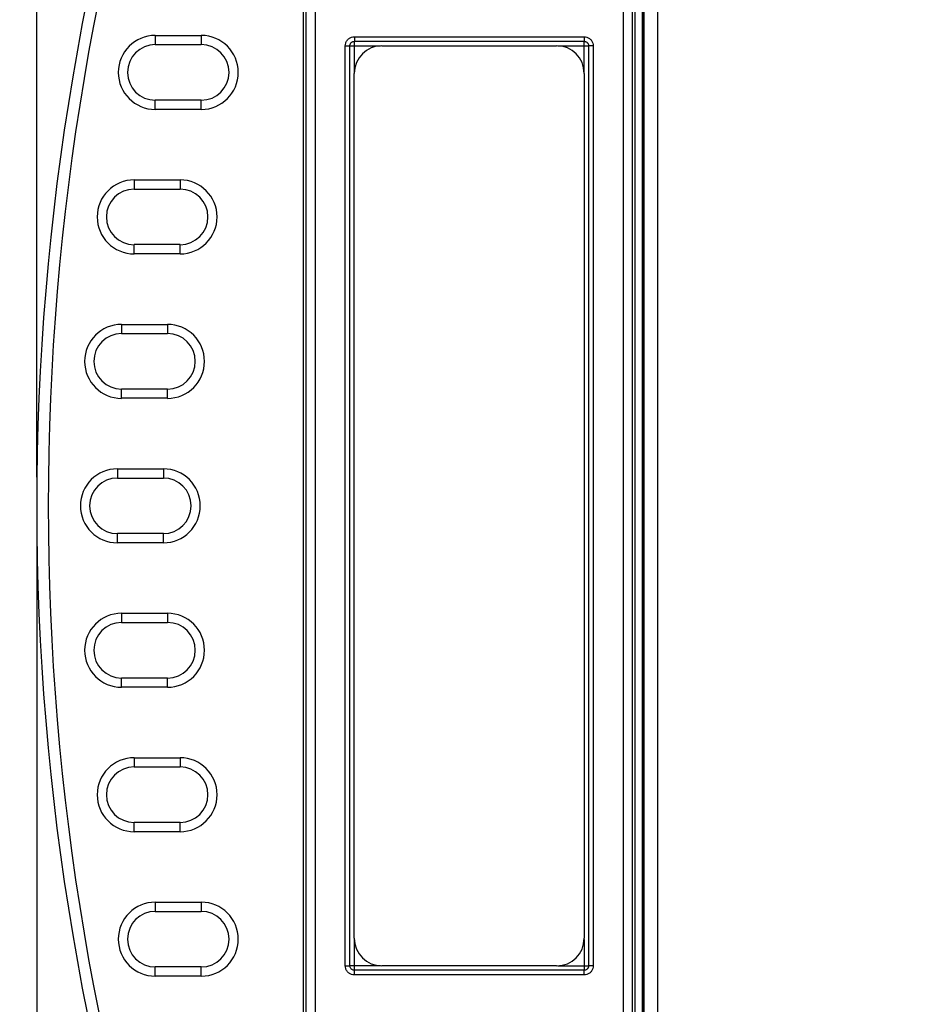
# Model space of a CAD drawing. Header units: inches. Extents: x 0 to 22, y 0 to 17.
# Tile 21 of 28: x 10.9 to 12.9, y 10.1 to 12.2. Entities that reach past the tile are written whole.
import ezdxf

# ---------------------------------------------------------------- set-up
doc = ezdxf.new("R2010")
doc.units = ezdxf.units.IN
doc.header["$LTSCALE"] = 1.21
doc.header["$MEASUREMENT"] = 0
doc.layers.get('0').update_dxf_attribs({"linetype": 'CONTINUOUS'})
doc.layers.add('DIMENSIONS', color=7, linetype='CONTINUOUS')
doc.styles.get("Standard").update_dxf_attribs({"font": 'txt', "width": 0.8})
doc.dimstyles.new('DIMSTYLE_1', dxfattribs={"dimtxt": 0.125, "dimasz": 0.18, "dimexe": 0.18, "dimexo": 0.0625, "dimgap": 0.09, "dimtad": 0, "dimtih": 1, "dimtoh": 1, "dimdec": 3, "dimzin": 4, "dimdsep": 46, "dimtxsty": 'STANDARD', "dimblk": '_FILLED', "dimblk1": '_FILLED', "dimblk2": '_FILLED', "dimcen": 0.09, "dimadec": 0, "dimazin": 0, "dimtp": 0.001, "dimtm": 0.001, "dimtfac": 1, "dimtdec": 3, "dimtofl": 0, "dimtmove": 0, "dimatfit": 3, "dimldrblk": '_FILLED', "dimfxl": 1, "dimtolj": 1, "dimtzin": 4, "dimarcsym": 0})

# ---------------------------------------------------------------- blocks, each defined once
blk = doc.blocks.new('_FILLED')
at = {"color": 0, "linetype": 'BYBLOCK'}
blk.add_solid([(0, 0), (-1, 0.174), (-1, -0.174)], dxfattribs=at)
blk = doc.blocks.new('*D0')
at = {"layer": 'DIMENSIONS', "color": 2, "linetype": 'CONTINUOUS'}
for p, q in [((10.9858, 11.0823), (10.9858, 7.3688)), ((12.0821, 9.058), (12.0821, 7.3688)), ((10.9858, 7.4938), (10.6082, 7.4938)), ((12.0821, 7.4938), (12.4421, 7.4938))]:
    blk.add_line(p, q, dxfattribs=at)
at = {"layer": 'DIMENSIONS', "color": 2, "linetype": 'CONTINUOUS', "xscale": 0.18, "yscale": 0.18, "zscale": 0.18}
blk.add_blockref('_FILLED', (10.9858, 7.4938), dxfattribs=at)
at = {"layer": 'DIMENSIONS', "color": 2, "linetype": 'CONTINUOUS', "xscale": 0.18, "yscale": 0.18, "zscale": 0.18, "rotation": 180}
blk.add_blockref('_FILLED', (12.0821, 7.4938), dxfattribs=at)
at = {"layer": 'DIMENSIONS', "color": 2, "linetype": 'CONTINUOUS', "width": 0.8}
for s, p in [('1.096', (9.2207, 7.4313)), ('[', (9.8457, 7.4313)), ('27.85', (9.9457, 7.4313)), (']', (10.4457, 7.4313))]:
    blk.add_text(s, height=0.125, dxfattribs=at).set_placement(p)
blk = doc.blocks.new('*D3')
at = {"layer": 'DIMENSIONS', "color": 2, "linetype": 'CONTINUOUS'}
for p, q in [((12.0286, 13.1668), (10.1108, 13.1668)), ((10.2358, 13.1668), (10.2358, 11.0606)), ((10.2358, 9.1205), (10.2358, 10.8106)), ((12.0196, 9.1205), (10.1108, 9.1205))]:
    blk.add_line(p, q, dxfattribs=at)
at = {"layer": 'DIMENSIONS', "color": 2, "linetype": 'CONTINUOUS', "xscale": 0.18, "yscale": 0.18, "zscale": 0.18}
for p, rotation in [((10.2358, 13.1668), 90), ((10.2358, 9.1205), 270)]:
    blk.add_blockref('_FILLED', p, dxfattribs=dict(at, rotation=rotation))
at = {"layer": 'DIMENSIONS', "color": 2, "linetype": 'CONTINUOUS', "width": 0.8}
for s, p in [('[', (10.1483, 10.8731)), (']', (10.8483, 10.8731)), ('4.046', (9.5233, 10.8731)), ('102.78', (10.2483, 10.8731))]:
    blk.add_text(s, height=0.125, dxfattribs=at).set_placement(p)
blk = doc.blocks.new('*D5')
at = {"layer": 'DIMENSIONS', "color": 2, "linetype": 'CONTINUOUS'}
for p, q in [((10.9858, 11.2073), (10.9858, 15.1358)), ((16.5225, 13.4148), (16.5225, 15.1358)), ((10.9858, 15.0108), (12.941, 15.0108)), ((16.5225, 15.0108), (14.491, 15.0108))]:
    blk.add_line(p, q, dxfattribs=at)
at = {"layer": 'DIMENSIONS', "color": 2, "linetype": 'CONTINUOUS', "xscale": 0.18, "yscale": 0.18, "zscale": 0.18, "rotation": 180}
blk.add_blockref('_FILLED', (10.9858, 15.0108), dxfattribs=at)
at = {"layer": 'DIMENSIONS', "color": 2, "linetype": 'CONTINUOUS', "xscale": 0.18, "yscale": 0.18, "zscale": 0.18}
blk.add_blockref('_FILLED', (16.5225, 15.0108), dxfattribs=at)
at = {"layer": 'DIMENSIONS', "color": 2, "linetype": 'CONTINUOUS', "width": 0.8}
for s, p in [('5.537', (13.0035, 14.9483)), ('[', (13.6285, 14.9483)), ('140.63', (13.7285, 14.9483)), (']', (14.3285, 14.9483))]:
    blk.add_text(s, height=0.125, dxfattribs=at).set_placement(p)

msp = doc.modelspace()

# ---------------------------------------------------------------- linework, layer by layer
at = {"color": 7, "linetype": 'CONTINUOUS'}
for p, q in [((12.336, 13.1993), (12.336, 9.0903)), ((12.306, 13.1643), (12.306, 9.1253)), ((12.3044, 13.1553), (12.3044, 9.1343)), ((12.3044, 13.1547), (12.3044, 9.1349)), ((12.3035, 9.2093), (12.3035, 13.0803)), ((11.5711, 12.6878), (11.5711, 9.6018)), ((11.5911, 12.6878), (11.5911, 9.6018)), ((12.2618, 9.6018), (12.2618, 12.6878)), ((12.2818, 9.6018), (12.2818, 12.6878)), ((11.566, 9.8211), (11.566, 12.4685)), ((11.566, 9.8211), (11.566, 12.4685)), ((12.287, 12.4685), (12.287, 9.8211)), ((12.287, 12.4685), (12.287, 9.8211)), ((11.2437, 12.1672), (11.2437, 12.1472)), ((11.2437, 12.1672), (11.3437, 12.1672)), ((11.3437, 12.1672), (11.3437, 12.1472)), ((11.6768, 12.1645), (11.6768, 12.1545)), ((11.6768, 12.1645), (12.1761, 12.1645)), ((12.1761, 12.1645), (12.1761, 12.1545)), ((11.2437, 12.1472), (11.3437, 12.1472)), ((11.6568, 10.1451), (11.6568, 12.1445)), ((11.6568, 12.1445), (11.6668, 12.1445)), ((11.6668, 10.1451), (11.6668, 12.1445)), ((11.6668, 10.1452), (11.6668, 12.1445)), ((11.6668, 12.1445), (11.6668, 12.1445)), ((11.6668, 12.1445), (11.7338, 12.1445)), ((11.6768, 12.1545), (11.6768, 12.1544)), ((11.6768, 12.1545), (12.1761, 12.1545)), ((11.6768, 12.0875), (11.6768, 12.1544)), ((11.6768, 12.1544), (12.1761, 12.1544)), ((11.7365, 12.1448), (12.1165, 12.1448)), ((12.1192, 12.1445), (12.1861, 12.1445)), ((12.1761, 12.1545), (12.1761, 12.1544)), ((12.1761, 12.0875), (12.1761, 12.1544)), ((12.1861, 12.1445), (12.1861, 12.1445)), ((12.1861, 12.1445), (12.1861, 10.1452)), ((12.1861, 12.1445), (12.1861, 10.1451)), ((12.1961, 12.1445), (12.1861, 12.1445)), ((12.1961, 12.1445), (12.1961, 10.1451)), ((11.6765, 10.2048), (11.6765, 12.0848)), ((12.1765, 12.0848), (12.1765, 10.2048)), ((11.2437, 12.0065), (11.2437, 12.0265)), ((11.3437, 12.0265), (11.2437, 12.0265)), ((11.3437, 12.0065), (11.3437, 12.0265)), ((11.3437, 12.0065), (11.2437, 12.0065)), ((11.1977, 11.8532), (11.1977, 11.8332)), ((11.1977, 11.8532), (11.2977, 11.8532)), ((11.2977, 11.8532), (11.2977, 11.8332)), ((11.1977, 11.8332), (11.2977, 11.8332)), ((11.1977, 11.6925), (11.1977, 11.7125)), ((11.2977, 11.7125), (11.1977, 11.7125)), ((11.2977, 11.6925), (11.2977, 11.7125)), ((11.2977, 11.6925), (11.1977, 11.6925)), ((11.1703, 11.5392), (11.1703, 11.5192)), ((11.1703, 11.5392), (11.2703, 11.5392)), ((11.2703, 11.5392), (11.2703, 11.5192)), ((11.1703, 11.5192), (11.2703, 11.5192)), ((11.1703, 11.3785), (11.1703, 11.3985)), ((11.2703, 11.3985), (11.1703, 11.3985)), ((11.2703, 11.3785), (11.2703, 11.3985)), ((11.2703, 11.3785), (11.1703, 11.3785)), ((11.1612, 11.2252), (11.1612, 11.2052)), ((11.1612, 11.2252), (11.2612, 11.2252)), ((11.2612, 11.2252), (11.2612, 11.2052)), ((11.1612, 11.2052), (11.2612, 11.2052)), ((11.1612, 11.0645), (11.1612, 11.0845)), ((11.2612, 11.0845), (11.1612, 11.0845)), ((11.2612, 11.0645), (11.2612, 11.0845)), ((11.2612, 11.0645), (11.1612, 11.0645)), ((11.1703, 10.9112), (11.1703, 10.8912)), ((11.1703, 10.9112), (11.2703, 10.9112)), ((11.2703, 10.9112), (11.2703, 10.8912)), ((11.1703, 10.8912), (11.2703, 10.8912)), ((11.1703, 10.7505), (11.1703, 10.7705)), ((11.2703, 10.7705), (11.1703, 10.7705)), ((11.2703, 10.7505), (11.2703, 10.7705)), ((11.2703, 10.7505), (11.1703, 10.7505)), ((11.1977, 10.5972), (11.1977, 10.5772)), ((11.1977, 10.5972), (11.2977, 10.5972)), ((11.2977, 10.5972), (11.2977, 10.5772)), ((11.1977, 10.5772), (11.2977, 10.5772)), ((11.1977, 10.4365), (11.1977, 10.4565)), ((11.2977, 10.4565), (11.1977, 10.4565)), ((11.2977, 10.4365), (11.2977, 10.4565)), ((11.2977, 10.4365), (11.1977, 10.4365)), ((11.2437, 10.2832), (11.2437, 10.2632)), ((11.2437, 10.2832), (11.3437, 10.2832)), ((11.3437, 10.2832), (11.3437, 10.2632)), ((11.2437, 10.2632), (11.3437, 10.2632)), ((11.6768, 10.1352), (11.6768, 10.2021)), ((12.1761, 10.2021), (12.1761, 10.1352)), ((11.6568, 10.1451), (11.6668, 10.1451)), ((11.7338, 10.1452), (11.6668, 10.1452)), ((11.6668, 10.1451), (11.6668, 10.1452)), ((12.1165, 10.1448), (11.7365, 10.1448)), ((12.1192, 10.1452), (12.1861, 10.1452)), ((12.1861, 10.1451), (12.1861, 10.1452)), ((12.1961, 10.1451), (12.1861, 10.1451)), ((11.2437, 10.1225), (11.2437, 10.1425)), ((11.3437, 10.1425), (11.2437, 10.1425)), ((11.3437, 10.1225), (11.3437, 10.1425)), ((12.1761, 10.1352), (11.6768, 10.1352)), ((11.6768, 10.1351), (11.6768, 10.1352)), ((11.6768, 10.1251), (11.6768, 10.1351)), ((12.1761, 10.1351), (11.6768, 10.1351)), ((12.1761, 10.1251), (11.6768, 10.1251)), ((12.1761, 10.1351), (12.1761, 10.1352)), ((12.1761, 10.1251), (12.1761, 10.1351)), ((11.3437, 10.1225), (11.2437, 10.1225))]:
    msp.add_line(p, q, dxfattribs=at)
for centre, radius, start, end in [((16.5812, 11.1448), 5.5954, 160.7415, 199.2585), ((16.5812, 11.1448), 5.5704, 160.7415, 199.2585), ((11.2437, 12.0868), 0.0804, 90, 270), ((11.3437, 12.0868), 0.0804, 270, 90), ((11.2437, 12.0868), 0.0604, 90, 270), ((11.3437, 12.0868), 0.0604, 270, 90), ((11.7365, 12.0848), 0.06, 90, 180), ((12.1165, 12.0848), 0.06, 0, 90), ((11.1977, 11.7728), 0.0804, 90, 270), ((11.2977, 11.7728), 0.0804, 270, 90), ((11.1977, 11.7728), 0.0604, 90, 270), ((11.2977, 11.7728), 0.0604, 270, 90), ((11.1703, 11.4588), 0.0804, 90, 270), ((11.2703, 11.4588), 0.0804, 270, 90), ((11.1703, 11.4588), 0.0604, 90, 270), ((11.2703, 11.4588), 0.0604, 270, 90), ((11.1612, 11.1448), 0.0804, 90, 270), ((11.2612, 11.1448), 0.0804, 270, 90), ((11.1612, 11.1448), 0.0604, 90, 270), ((11.2612, 11.1448), 0.0604, 270, 90), ((11.1703, 10.8308), 0.0804, 90, 270), ((11.2703, 10.8308), 0.0804, 270, 90), ((11.1703, 10.8308), 0.0604, 90, 270), ((11.2703, 10.8308), 0.0604, 270, 90), ((11.1977, 10.5168), 0.0804, 90, 270), ((11.2977, 10.5168), 0.0804, 270, 90), ((11.1977, 10.5168), 0.0604, 90, 270), ((11.2977, 10.5168), 0.0604, 270, 90), ((11.2437, 10.2028), 0.0804, 90, 270), ((11.3437, 10.2028), 0.0804, 270, 90), ((11.2437, 10.2028), 0.0604, 90, 270), ((11.3437, 10.2028), 0.0604, 270, 90), ((11.7365, 10.2048), 0.06, 180, 270), ((12.1165, 10.2048), 0.06, 270, 360)]:
    msp.add_arc(centre, radius, start, end, dxfattribs=at)
for points, knots in [([(11.6568, 12.1445), (11.6568, 12.1466), (11.6575, 12.1508), (11.6604, 12.1564), (11.6649, 12.1609), (11.6705, 12.1638), (11.6747, 12.1645), (11.6768, 12.1645)], [0, 0, 0, 0, 0.200477, 0.400176, 0.60013, 0.800919, 1, 1, 1, 1]), ([(12.1761, 12.1645), (12.1782, 12.1645), (12.1824, 12.1638), (12.1881, 12.1609), (12.1926, 12.1564), (12.1955, 12.1507), (12.1961, 12.1465), (12.1961, 12.1445)], [0, 0, 0, 0, 0.200477, 0.400176, 0.60013, 0.800919, 1, 1, 1, 1]), ([(11.6668, 12.1445), (11.6668, 12.1455), (11.6671, 12.1476), (11.6686, 12.1505), (11.6708, 12.1527), (11.6737, 12.1541), (11.6758, 12.1545), (11.6768, 12.1545)], [0, 0, 0, 0, 0.200802, 0.400679, 0.600358, 0.800417, 1, 1, 1, 1]), ([(11.6668, 12.1445), (11.6668, 12.1451), (11.667, 12.1465), (11.6676, 12.1485), (11.6689, 12.1507), (11.6708, 12.1526), (11.6736, 12.1541), (11.6757, 12.1544), (11.6768, 12.1544)], [0, 0, 0, 0, 0.123042, 0.26095, 0.41623, 0.591519, 0.78738, 1, 1, 1, 1]), ([(12.1761, 12.1545), (12.1772, 12.1545), (12.1793, 12.1541), (12.1821, 12.1527), (12.1844, 12.1504), (12.1858, 12.1476), (12.1861, 12.1455), (12.1861, 12.1445)], [0, 0, 0, 0, 0.200802, 0.400679, 0.600358, 0.800417, 1, 1, 1, 1]), ([(12.1761, 12.1544), (12.1768, 12.1544), (12.1781, 12.1543), (12.1802, 12.1537), (12.1823, 12.1524), (12.1843, 12.1504), (12.1857, 12.1477), (12.1861, 12.1456), (12.1861, 12.1445)], [0, 0, 0, 0, 0.123042, 0.26095, 0.41623, 0.591519, 0.78738, 1, 1, 1, 1]), ([(11.6768, 10.1251), (11.6747, 10.1251), (11.6705, 10.1258), (11.6649, 10.1287), (11.6604, 10.1332), (11.6575, 10.1389), (11.6568, 10.1431), (11.6568, 10.1451)], [0, 0, 0, 0, 0.200477, 0.400176, 0.60013, 0.800919, 1, 1, 1, 1]), ([(11.6768, 10.1352), (11.6762, 10.1352), (11.6748, 10.1353), (11.6727, 10.136), (11.6706, 10.1372), (11.6687, 10.1392), (11.6672, 10.1419), (11.6668, 10.1441), (11.6668, 10.1452)], [0, 0, 0, 0, 0.123042, 0.26095, 0.41623, 0.591519, 0.78738, 1, 1, 1, 1]), ([(11.6768, 10.1351), (11.6758, 10.1351), (11.6737, 10.1355), (11.6708, 10.1369), (11.6686, 10.1392), (11.6671, 10.142), (11.6668, 10.1441), (11.6668, 10.1451)], [0, 0, 0, 0, 0.200802, 0.400679, 0.600358, 0.800417, 1, 1, 1, 1]), ([(12.1861, 10.1452), (12.1861, 10.1445), (12.186, 10.1432), (12.1853, 10.1411), (12.1841, 10.1389), (12.1821, 10.137), (12.1794, 10.1355), (12.1772, 10.1352), (12.1761, 10.1352)], [0, 0, 0, 0, 0.123042, 0.26095, 0.41623, 0.591519, 0.78738, 1, 1, 1, 1]), ([(12.1961, 10.1451), (12.1961, 10.143), (12.1955, 10.1388), (12.1926, 10.1332), (12.1881, 10.1287), (12.1824, 10.1258), (12.1782, 10.1251), (12.1761, 10.1251)], [0, 0, 0, 0, 0.200477, 0.400176, 0.60013, 0.800919, 1, 1, 1, 1]), ([(12.1861, 10.1451), (12.1861, 10.1441), (12.1858, 10.142), (12.1844, 10.1392), (12.1821, 10.1369), (12.1793, 10.1355), (12.1772, 10.1351), (12.1761, 10.1351)], [0, 0, 0, 0, 0.200802, 0.400679, 0.600358, 0.800417, 1, 1, 1, 1])]:
    msp.add_open_spline(points, degree=3, knots=knots, dxfattribs=at)

# ---------------------------------------------------------------- dimensions: what is measured, and where the dimension line sits
at = {"layer": 'DIMENSIONS', "color": 2, "linetype": 'CONTINUOUS'}
for base, p1, p2, angle, picture, middle in [((10.9858, 15.0108), (16.5225, 13.4148), (10.9858, 11.2073), 180, '*D5', (13.716, 15.0108)), ((10.2358, 13.1668), (12.0196, 9.1205), (12.0286, 13.1668), 90, '*D3', (10.2358, 10.9356)), ((10.9858, 7.4938), (12.0821, 9.058), (10.9858, 11.0823), 180, '*D0', (9.8832, 7.4938))]:
    dim = msp.add_linear_dim(base=base, p1=p1, p2=p2, angle=angle, dimstyle='DIMSTYLE_1', dxfattribs=at)
    dim.commit()
    dim.dimension.update_dxf_attribs({"geometry": picture, "text_midpoint": middle, "dimtype": 160})

doc.saveas('drawing.dxf')
